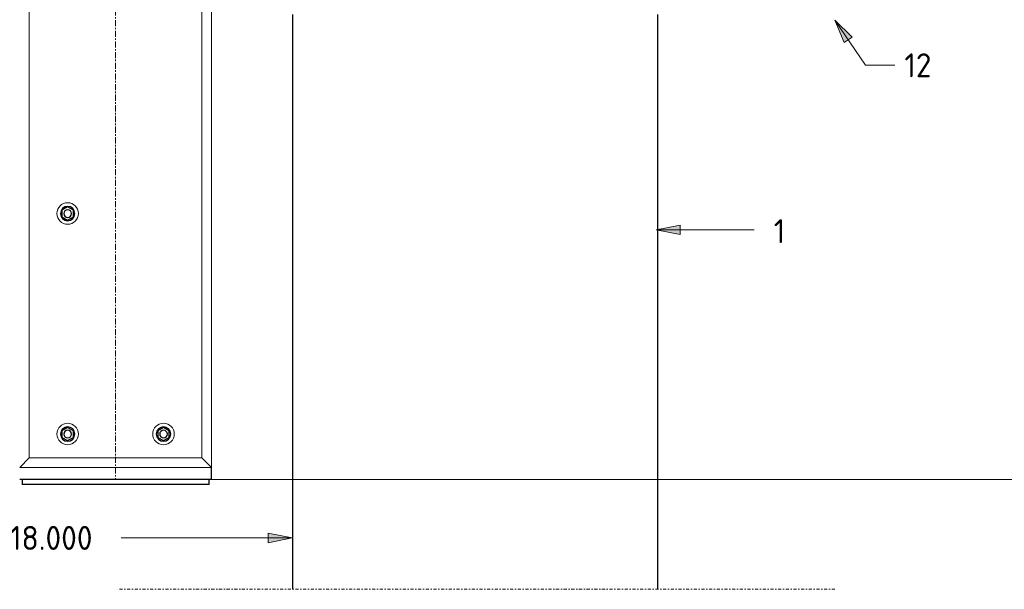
# Model space of a CAD drawing. Header units: millimetres. Extents: x -253989 to -201512, y -82117 to 103114.
# Tile 38 of 67: x -230395 to -228341, y -1389 to -201. Entities that reach past the tile are written whole.
import ezdxf

# ---------------------------------------------------------------- set-up
doc = ezdxf.new("R2010")
doc.units = ezdxf.units.MM
doc.linetypes.add('Dash dot', pattern=[15.875, 6.35, -4.7625, 0, -4.7625])
doc.linetypes.add('Grid Line', pattern=[22.225, 12.7, -3.175, 3.175, -3.175])
for name, color, linetype, lineweight in [('Multi-Category Tags', 250, 'Continuous', 18), ('Multi-Category Tags-1', 7, 'Continuous', 18), ('N-CO-BC-BETONVORM-G', 50, 'Continuous', 25), ('N-CO-KC-KUNSTSTOFVORM-G', 7, 'Continuous', 13), ('N-CO-SC-STAALVORM-G', 10, 'Continuous', 25), ('X-XX-AL-CONSTRUCTIELIJN-G-1', 7, 'Grid Line', 18), ('X-XX-AL-CONSTRUCTIELIJN-G-2', 7, 'Dash dot', 18), ('X-XX-AL-M', 7, 'Continuous', 18), ('X-XX-AL-T25-1', 7, 'Continuous', 13)]:
    doc.layers.add(name, color=color, linetype=linetype, lineweight=lineweight)
doc.styles.add('NLCS-ISO_1', font='NLCS-ISO.ttf', dxfattribs={"height": 50})

# ---------------------------------------------------------------- blocks, each defined once
blk = doc.blocks.new('GM_afdekklepje - GM_afdekklepje-V4-Section 12')
at = {"layer": 'N-CO-SC-STAALVORM-G'}
for p, q in [((252077.7, -190), (252077.7, -200)), ((252104.7, -200), (252077.7, -200)), ((252440.7, -200), (252104.7, -200)), ((252467.7, -200), (252440.7, -200)), ((252467.7, -200), (252467.7, -190))]:
    blk.add_line(p, q, dxfattribs=at)
blk = doc.blocks.new('GM_Hakorit_3820 - GM_Hakorit_3820-3712024-Section 12')
at = {"layer": 'N-CO-KC-KUNSTSTOFVORM-G'}
for p, q in [((250972.7, -1134.9), (250972.7, 2684.9)), ((250592.7, -1115), (250592.7, 2665)), ((250952.7, -1115), (250952.7, 2665)), ((250572.7, -1135), (250592.7, -1115)), ((250592.7, -1115), (250952.7, -1115)), ((250952.7, -1115), (250972.7, -1135)), ((250972.7, -1135), (250572.8, -1135))]:
    blk.add_line(p, q, dxfattribs=at)
for centre, start, end in [((250672.7, -605), 90, 270), ((250672.7, -605), 270, 90), ((250672.7, -1065), 90, 270), ((250672.7, -1065), 270, 90), ((250872.7, -1065), 90, 270), ((250872.7, -1065), 270, 90)]:
    blk.add_arc(centre, 22.5, start, end, dxfattribs=at)
blk = doc.blocks.new('GM_Bouten_Moeren_Zeskant - M16-3610774-Section 12')
at = {"layer": 'N-CO-SC-STAALVORM-G'}
for p, q in [((243192.7, 2625.8), (243180.7, 2618.8)), ((243180.7, 2618.8), (243180.7, 2605)), ((243204.7, 2618.8), (243192.7, 2625.8)), ((243204.7, 2605), (243204.7, 2618.8)), ((243180.7, 2605), (243192.7, 2598.1)), ((243192.7, 2598.1), (243204.7, 2605))]:
    blk.add_line(p, q, dxfattribs=at)
for radius, start, end in [(15, 0, 180), (15, 180, 0), (8, 0, 180), (8, 180, 0)]:
    blk.add_arc((243192.7, 2611.9), radius, start, end, dxfattribs=at)

msp = doc.modelspace()

# ---------------------------------------------------------------- hatches: boundary and pattern name
at = {"layer": 'Multi-Category Tags'}
msp.add_hatch(color=256, dxfattribs=at).paths.add_polyline_path([(-229067.4, -639), (-229017.4, -649), (-229017.4, -629)], flags=0)
at = {"layer": 'X-XX-AL-T25-1'}
for points in [[(-228694.9, -201.3), (-228675.3, -248.3), (-228658.7, -237.1)], [(-229826.8, -1281.8), (-229876.8, -1271.8), (-229876.8, -1291.8)]]:
    msp.add_hatch(color=256, dxfattribs=at).paths.add_polyline_path(points, flags=0)

# ---------------------------------------------------------------- linework, layer by layer
at = {"layer": 'Multi-Category Tags'}
for p, q in [((-229017.4, -629), (-229067.4, -639)), ((-229017.4, -649), (-229017.4, -629)), ((-229067.4, -639), (-229017.4, -649)), ((-229067.4, -639), (-228863.2, -639))]:
    msp.add_line(p, q, dxfattribs=at)
at = {"layer": 'N-CO-SC-STAALVORM-G'}
for p, q in [((-229826, -190), (-229826, -1389)), ((-229064, -1389), (-229064, -190)), ((-229995, -1160), (-229995, -1135)), ((-230363, -1160), (-230395, -1160)), ((-230027, -1160), (-230363, -1160)), ((-229995, -1160), (-230027, -1160))]:
    msp.add_line(p, q, dxfattribs=at)
at = {"layer": 'X-XX-AL-CONSTRUCTIELIJN-G-1'}
msp.add_line((-230195, 2710), (-230195, -1160), dxfattribs=at)
at = {"layer": 'X-XX-AL-CONSTRUCTIELIJN-G-2'}
msp.add_line((-228695, -1389), (-230195, -1389), dxfattribs=at)
at = {"layer": 'X-XX-AL-M'}
msp.add_line((-230000, -1160), (-228263.1, -1160), dxfattribs=at)
at = {"layer": 'X-XX-AL-T25-1'}
for p, q in [((-228694.9, -201.3), (-228675.3, -248.3)), ((-228658.7, -237.1), (-228694.9, -201.3)), ((-228694.9, -201.3), (-228631.2, -295.8)), ((-228675.3, -248.3), (-228658.7, -237.1)), ((-228631.2, -295.8), (-228569.8, -295.8)), ((-229826.8, -1281.8), (-229876.8, -1271.8)), ((-229876.8, -1271.8), (-229876.8, -1291.8)), ((-230181.6, -1281.8), (-230183, -1281.8)), ((-229826.8, -1281.8), (-230181.6, -1281.8)), ((-229876.8, -1291.8), (-229826.8, -1281.8))]:
    msp.add_line(p, q, dxfattribs=at)

# ---------------------------------------------------------------- block references
at = {"layer": 'N-CO-BC-BETONVORM-G'}
for name, p in [('GM_Hakorit_3820 - GM_Hakorit_3820-3712024-Section 12', (-480967.7, 0)), ('GM_Bouten_Moeren_Zeskant - M16-3610774-Section 12', (-473487.7, -3217)), ('GM_Bouten_Moeren_Zeskant - M16-3610774-Section 12', (-473487.7, -3677)), ('GM_Bouten_Moeren_Zeskant - M16-3610774-Section 12', (-473287.7, -3677)), ('GM_afdekklepje - GM_afdekklepje-V4-Section 12', (-482467.7, -970))]:
    msp.add_blockref(name, p, dxfattribs=at)

# ---------------------------------------------------------------- texts
at = {"layer": 'Multi-Category Tags-1', "insert": (-228822.2, -616.8), "char_height": 50, "width": 30.464, "attachment_point": 1, "style": 'NLCS-ISO_1'}
msp.add_mtext('1', dxfattribs=at)
at = {"layer": 'X-XX-AL-T25-1', "char_height": 50, "attachment_point": 1, "style": 'NLCS-ISO_1'}
for s, insert, width in [('12', (-228549.8, -270.8), 73.755), ('Paalpuntniveau = -18.000', (-230979.6, -1256.8), 941.181)]:
    msp.add_mtext(s, dxfattribs=dict(at, insert=insert, width=width))

doc.saveas('drawing.dxf')
